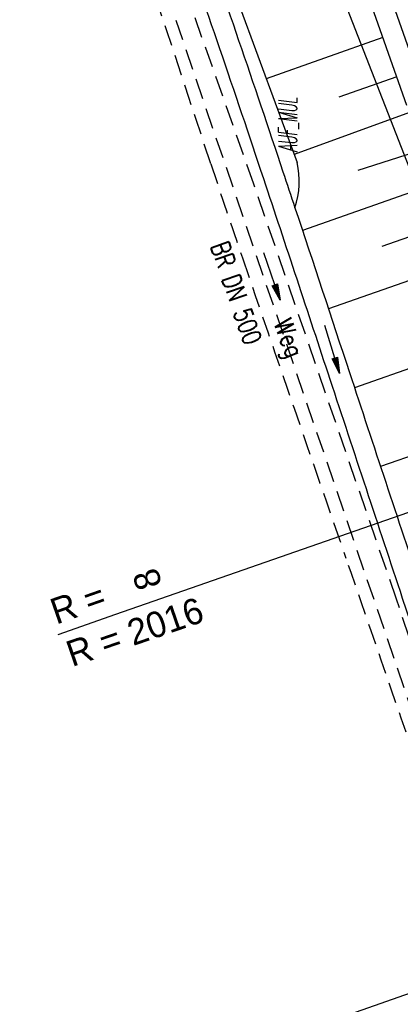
# Model space of a CAD drawing. Extents: x 446740 to 447511, y 442825 to 444215.
# Tile 10 of 94: x 447172 to 447209, y 443053 to 443148. Entities that reach past the tile are written whole.
import ezdxf
from ezdxf.enums import TextEntityAlignment as Align

# ---------------------------------------------------------------- set-up
doc = ezdxf.new("R2010")
doc.units = 0
doc.header["$LTSCALE"] = 2
doc.header["$MEASUREMENT"] = 0
doc.linetypes.add('AUSGEZOGEN', pattern=[0])
doc.linetypes.add('GESTRICH-X2', pattern=[1.5, 1, -0.5])
doc.layers.get('0').update_dxf_attribs({"linetype": 'AUSGEZOGEN'})
for name, color, linetype in [('205-GRENZL-BAB', 7, 'AUSGEZOGEN'), ('ACHSELEMENT', 1, 'AUSGEZOGEN'), ('ANMERKUNG', 7, 'CONTINUOUS'), ('BOESCHG', 250, 'AUSGEZOGEN'), ('FBRTOP', 250, 'AUSGEZOGEN'), ('KANAL', 7, 'GESTRICH-X2'), ('MULDE', 250, 'AUSGEZOGEN'), ('PFEIL', 7, 'CONTINUOUS'), ('PFEILTOP', 200, 'AUSGEZOGEN'), ('Planeinteilung', 250, 'CONTINUOUS'), ('RAHMEN', 7, 'AUSGEZOGEN'), ('SCHLITZRINNE', 200, 'AUSGEZOGEN'), ('TEXTO', 4, 'CONTINUOUS'), ('WEG', 250, 'GESTRICH-X2')]:
    doc.layers.add(name, color=color, linetype=linetype)
doc.styles.add('ROMANS', font='romans.shx', dxfattribs={"width": 0.8})
doc.styles.add('UNIR-H', font='unir_h.shx', dxfattribs={"width": 0.8})

# ---------------------------------------------------------------- blocks, each defined once
blk = doc.blocks.new('*X34')
at = {"color": 0}
for p, q in [((770.586, 145.18), (770.631, 145.225)), ((770.599, 145.263), (770.622, 145.286)), ((770.394, 143.927), (770.772, 144.305)), ((770.407, 144.011), (770.762, 144.366)), ((770.42, 144.094), (770.753, 144.427)), ((770.433, 144.178), (770.744, 144.489)), ((770.446, 144.261), (770.734, 144.55)), ((770.458, 144.345), (770.725, 144.611)), ((770.471, 144.428), (770.716, 144.673)), ((770.484, 144.512), (770.706, 144.734)), ((770.497, 144.595), (770.697, 144.795)), ((770.509, 144.679), (770.687, 144.857)), ((770.522, 144.762), (770.678, 144.918)), ((770.535, 144.846), (770.669, 144.979)), ((770.548, 144.929), (770.659, 145.041)), ((770.561, 145.013), (770.65, 145.102)), ((770.573, 145.096), (770.64, 145.163)), ((770.19, 142.592), (770.922, 143.324)), ((770.203, 142.675), (770.913, 143.385)), ((770.215, 142.758), (770.903, 143.446)), ((770.228, 142.842), (770.894, 143.508)), ((770.241, 142.925), (770.884, 143.569)), ((770.254, 143.009), (770.875, 143.63)), ((770.267, 143.092), (770.866, 143.692)), ((770.279, 143.176), (770.856, 143.753)), ((770.292, 143.259), (770.847, 143.814)), ((770.305, 143.343), (770.838, 143.875)), ((770.318, 143.426), (770.828, 143.937)), ((770.331, 143.51), (770.819, 143.998)), ((770.343, 143.593), (770.809, 144.059)), ((770.356, 143.677), (770.8, 144.121)), ((770.369, 143.76), (770.791, 144.182)), ((770.382, 143.844), (770.781, 144.243)), ((769.998, 141.339), (771.063, 142.404)), ((770.011, 141.423), (771.053, 142.465)), ((770.024, 141.506), (771.044, 142.526)), ((770.037, 141.59), (771.035, 142.588)), ((770.049, 141.673), (771.025, 142.649)), ((770.062, 141.757), (771.016, 142.71)), ((770.075, 141.84), (771.006, 142.772)), ((770.088, 141.924), (770.997, 142.833)), ((770.1, 142.007), (770.988, 142.894)), ((770.113, 142.091), (770.978, 142.956)), ((770.126, 142.174), (770.969, 143.017)), ((770.139, 142.258), (770.96, 143.078)), ((770.152, 142.341), (770.95, 143.14)), ((770.164, 142.425), (770.941, 143.201)), ((770.177, 142.508), (770.931, 143.262)), ((769.794, 140.003), (771.213, 141.423)), ((769.807, 140.087), (771.204, 141.484)), ((769.819, 140.17), (771.194, 141.545)), ((769.832, 140.254), (771.185, 141.607)), ((769.845, 140.337), (771.175, 141.668)), ((769.858, 140.421), (771.166, 141.729)), ((769.87, 140.504), (771.157, 141.79)), ((769.883, 140.588), (771.147, 141.852)), ((769.896, 140.671), (771.138, 141.913)), ((769.909, 140.755), (771.129, 141.974)), ((769.922, 140.838), (771.119, 142.036)), ((769.934, 140.922), (771.11, 142.097)), ((769.947, 141.005), (771.1, 142.158)), ((769.96, 141.089), (771.091, 142.22)), ((769.973, 141.172), (771.082, 142.281)), ((769.985, 141.256), (771.072, 142.342)), ((769.602, 138.751), (771.354, 140.503)), ((769.615, 138.834), (771.344, 140.564)), ((769.628, 138.918), (771.335, 140.625)), ((769.64, 139.001), (771.326, 140.687)), ((769.653, 139.085), (771.316, 140.748)), ((769.666, 139.168), (771.307, 140.809)), ((769.679, 139.252), (771.297, 140.871)), ((769.692, 139.335), (771.288, 140.932)), ((769.704, 139.419), (771.279, 140.993)), ((769.717, 139.502), (771.269, 141.055)), ((769.73, 139.586), (771.26, 141.116)), ((769.743, 139.669), (771.251, 141.177)), ((769.755, 139.753), (771.241, 141.239)), ((769.768, 139.836), (771.232, 141.3)), ((769.781, 139.92), (771.222, 141.361)), ((769.398, 137.415), (771.504, 139.521)), ((769.41, 137.499), (771.495, 139.583)), ((769.423, 137.582), (771.485, 139.644)), ((769.436, 137.666), (771.476, 139.705)), ((769.449, 137.749), (771.466, 139.767)), ((769.462, 137.833), (771.457, 139.828)), ((769.474, 137.916), (771.448, 139.889)), ((769.487, 138), (771.438, 139.951)), ((769.5, 138.083), (771.429, 140.012)), ((769.513, 138.167), (771.419, 140.073)), ((769.525, 138.25), (771.41, 140.135)), ((769.538, 138.334), (771.401, 140.196)), ((769.551, 138.417), (771.391, 140.257)), ((769.564, 138.501), (771.382, 140.319)), ((769.577, 138.584), (771.373, 140.38)), ((769.589, 138.667), (771.363, 140.441)), ((769.206, 136.163), (771.645, 138.602)), ((769.219, 136.246), (771.635, 138.663)), ((769.232, 136.33), (771.626, 138.724)), ((769.244, 136.413), (771.617, 138.786)), ((769.257, 136.497), (771.607, 138.847)), ((769.27, 136.58), (771.598, 138.908)), ((769.283, 136.664), (771.588, 138.97)), ((769.295, 136.747), (771.579, 139.031)), ((769.308, 136.831), (771.57, 139.092)), ((769.321, 136.914), (771.56, 139.154)), ((769.334, 136.998), (771.551, 139.215)), ((769.347, 137.081), (771.542, 139.276)), ((769.359, 137.165), (771.532, 139.338)), ((769.372, 137.248), (771.523, 139.399)), ((769.385, 137.332), (771.513, 139.46)), ((769.116, 135.578), (771.71, 138.172)), ((769.129, 135.662), (771.701, 138.234)), ((769.142, 135.745), (771.692, 138.295)), ((769.155, 135.829), (771.682, 138.356)), ((769.158, 135.549), (771.72, 138.111)), ((769.168, 135.912), (771.673, 138.418)), ((769.18, 135.996), (771.664, 138.479)), ((769.193, 136.079), (771.654, 138.54)), ((769.229, 135.549), (771.729, 138.05)), ((769.299, 135.549), (771.739, 137.988)), ((769.37, 135.549), (771.748, 137.927)), ((769.441, 135.549), (771.757, 137.866)), ((769.511, 135.549), (771.767, 137.804)), ((769.582, 135.549), (771.776, 137.743)), ((769.653, 135.549), (771.786, 137.682)), ((769.724, 135.549), (771.795, 137.62)), ((769.794, 135.549), (771.804, 137.559)), ((769.865, 135.549), (771.814, 137.498)), ((769.936, 135.549), (771.823, 137.436)), ((770.006, 135.549), (771.832, 137.375)), ((770.077, 135.549), (771.842, 137.314)), ((770.148, 135.549), (771.851, 137.252)), ((770.218, 135.549), (771.861, 137.191)), ((770.289, 135.549), (771.87, 137.13)), ((770.36, 135.549), (771.879, 137.069)), ((770.431, 135.549), (771.889, 137.007)), ((770.501, 135.549), (771.898, 136.946)), ((770.572, 135.549), (771.908, 136.885)), ((770.643, 135.549), (771.917, 136.823)), ((770.713, 135.549), (771.926, 136.762)), ((770.784, 135.549), (771.936, 136.701)), ((770.855, 135.549), (771.945, 136.639)), ((770.926, 135.549), (771.955, 136.578)), ((770.996, 135.549), (771.964, 136.517)), ((771.067, 135.549), (771.973, 136.455)), ((771.138, 135.549), (771.983, 136.394)), ((771.208, 135.549), (771.992, 136.333)), ((771.279, 135.549), (772.001, 136.271)), ((771.35, 135.549), (772.011, 136.21)), ((771.421, 135.549), (772.02, 136.149)), ((771.491, 135.549), (772.03, 136.087)), ((771.562, 135.549), (772.039, 136.026)), ((771.633, 135.549), (772.048, 135.965)), ((771.703, 135.549), (772.058, 135.903)), ((771.774, 135.549), (772.067, 135.842)), ((771.845, 135.549), (772.077, 135.781)), ((771.916, 135.549), (772.086, 135.719)), ((771.986, 135.549), (772.095, 135.658)), ((772.057, 135.549), (772.105, 135.597))]:
    blk.add_line(p, q, dxfattribs=at)
blk = doc.blocks.new('ELPFEIL')
for p, q in [((0, 0), (-1.5, -9.8)), ((0, 0), (0, -70)), ((1.5, -9.8), (0, 0)), ((-1.5, -9.8), (1.5, -9.8))]:
    blk.add_line(p, q)
blk.add_blockref('*X34', (-770.612, -145.349))
blk = doc.blocks.new('PFEIL2')
at = {"color": 0}
for p, q in [((0.88, 0.002), (-2.401, -0.012)), ((0.881, -0.271), (0.879, 0.276)), ((0.879, 0.276), (2.429, 0.009)), ((0.911, 0.27), (0.879, 0.265)), ((0.965, 0.261), (0.879, 0.246)), ((1.019, 0.252), (0.879, 0.228)), ((1.073, 0.242), (0.879, 0.209)), ((1.127, 0.233), (0.879, 0.191)), ((1.181, 0.224), (0.879, 0.172)), ((1.235, 0.214), (0.879, 0.154)), ((1.289, 0.205), (0.879, 0.135)), ((1.343, 0.196), (0.879, 0.117)), ((1.397, 0.187), (0.879, 0.098)), ((1.451, 0.177), (0.879, 0.08)), ((1.505, 0.168), (0.879, 0.061)), ((1.559, 0.159), (0.88, 0.043)), ((1.613, 0.149), (0.88, 0.024)), ((1.668, 0.14), (0.88, 0.006)), ((1.722, 0.131), (0.88, -0.013)), ((1.776, 0.121), (0.88, -0.031)), ((1.83, 0.112), (0.88, -0.05)), ((1.884, 0.103), (0.88, -0.068)), ((1.938, 0.094), (0.88, -0.087)), ((1.992, 0.084), (0.88, -0.105)), ((2.046, 0.075), (0.88, -0.124)), ((2.1, 0.066), (0.88, -0.142)), ((2.154, 0.056), (0.88, -0.161)), ((2.208, 0.047), (0.88, -0.179)), ((2.262, 0.038), (0.881, -0.198)), ((2.316, 0.029), (0.881, -0.216)), ((2.37, 0.019), (0.881, -0.235)), ((2.424, 0.01), (0.881, -0.253)), ((2.429, 0.009), (0.881, -0.271))]:
    blk.add_line(p, q, dxfattribs=at)
blk = doc.blocks.new('1135420')
at = {"layer": 'RAHMEN'}
blk.add_line((950, 5), (950, 415), dxfattribs=at)

msp = doc.modelspace()

# ---------------------------------------------------------------- linework, layer by layer
at = {"layer": '205-GRENZL-BAB', "flags": 128}
msp.add_lwpolyline([(447200.899, 443156.39), (447221.737, 443103.038)], dxfattribs=at)
at = {"layer": 'ACHSELEMENT'}
msp.add_line((447181.436, 443090.644), (447175.845, 443088.692), dxfattribs=at)
at = {"layer": 'BOESCHG'}
for p, q in [((447207.219, 443146.259), (447195.968, 443142.289)), ((447208.55, 443142.487), (447202.951, 443140.511)), ((447209.769, 443139.029), (447198.654, 443135.006)), ((447211.036, 443135.438), (447204.789, 443133.464)), ((447212.194, 443132.158), (447199.462, 443127.666)), ((447213.525, 443128.386), (447207.123, 443126.127)), ((447214.846, 443124.61), (447201.965, 443120.115)), ((447217.482, 443117.057), (447204.476, 443112.519)), ((447220.117, 443109.504), (447206.989, 443104.922))]:
    msp.add_line(p, q, dxfattribs=at)
msp.add_lwpolyline([(447178.08, 443190.79), (447198.942, 443134.224)], dxfattribs=at)
msp.add_lwpolyline([(447195.194, 443184.179), (447199.234, 443175.142), (447207.447, 443151.622), (447215.74, 443128.114), (447223.924, 443104.663, -0.004891), (447229.405, 443089.084, -0.002808), (447232.063, 443081.229, -0.000037), (447239.7, 443058.237, -0.001301), (447239.903, 443057.621, -0.002008), (447243.835, 443045.402, -0.002152), (447247.406, 443033.981, -0.002234), (447251.022, 443022.05, -0.002262), (447254.487, 443010.237, -0.001175), (447258.09, 442997.633, -0.001315), (447261.25, 442986.365, -0.000966), (447264.687, 442973.89, -0.001041), (447267.831, 442962.298, -0.001473), (447270.727, 442951.404, -0.001332), (447273.863, 442939.337, -0.00205), (447277.015, 442926.861, -0.002062), (447280.08, 442914.292, -0.001507), (447282.676, 442903.312, -0.001262), (447285.707, 442890.162, -0.00045), (447286.848, 442885.134, -0.002089)], format="xyb", dxfattribs=at)
at = {"layer": 'BOESCHG', "flags": 128}
msp.add_lwpolyline([(447209.531, 443139.702), (447205.56, 443150.959), (447197.349, 443174.475), (447193.252, 443183.714)], dxfattribs=at)
at = {"layer": 'BOESCHG'}
msp.add_arc((447191.289, 443132.41), 7.866, 341.12227, 13.33705, dxfattribs=at)
at = {"layer": 'FBRTOP', "color": 0, "const_width": 0.5}
for points in [[(447118.971, 443523.408, 0), (447120.057, 443520.305, 0.000001), (447128.316, 443496.708, -0.000001), (447136.574, 443473.112), (447169.608, 443378.725), (447194.383, 443307.936), (447235.675, 443189.953, 0.000007), (447239.805, 443178.154, -0.000007), (447243.934, 443166.356), (447252.192, 443142.76, -0.000006), (447256.321, 443130.961, 0.000022), (447260.45, 443119.162, 0.000245), (447260.49, 443119.05, -0.000037), (447260.754, 443118.297, -0.001706), (447263.807, 443109.501, -0.001063), (447268.628, 443095.36, -0.001991), (447272.093, 443084.99, -0.001529), (447276.51, 443071.454, -0.001558), (447280.336, 443059.479, -0.001554), (447284.096, 443047.451, -0.001558)], [(447097.137, 443501.031, 0.000001), (447101.887, 443487.459, -0.000001), (447110.146, 443463.862), (447143.18, 443369.475), (447167.955, 443298.686), (447209.247, 443180.703, 0.000007), (447213.376, 443168.905, -0.000007), (447217.506, 443157.106), (447225.764, 443133.51, -0.000006), (447229.893, 443121.712, 0.000024), (447234.022, 443109.914, 0.00024), (447234.057, 443109.813, -0.000035), (447234.302, 443109.115, -0.001704), (447237.326, 443100.404, -0.001064), (447242.09, 443086.43, -0.001991), (447245.508, 443076.2, -0.001529), (447249.864, 443062.85, -0.001558), (447253.637, 443051.04, -0.001554)]]:
    msp.add_lwpolyline(points, format="xyb", dxfattribs=at)
at = {"layer": 'FBRTOP', "color": 0}
msp.add_lwpolyline([(447237.582, 443193.585), (447238.507, 443190.944, 0.000007), (447242.636, 443179.145, -0.000007), (447246.766, 443167.347), (447255.024, 443143.751, -0.000006), (447259.153, 443131.952, 0.000022), (447263.282, 443120.153, 0.000246), (447263.322, 443120.04, -0.000037), (447263.588, 443119.281, -0.001707), (447266.645, 443110.475, -0.001063), (447271.472, 443096.317, -0.001991), (447274.941, 443085.932, -0.001529), (447279.365, 443072.375, -0.001558), (447283.197, 443060.383, -0.001554), (447286.963, 443048.337, -0.001558)], format="xyb", dxfattribs=at)
at = {"layer": 'KANAL', "flags": 128}
msp.add_lwpolyline([(447172.656, 443190.531), (447218.302, 443057.147), (447221.625, 443047.438)], dxfattribs=at)
at = {"layer": 'MULDE'}
for points in [[(447173.836, 443205.708, 0.056796), (447172.554, 443202.98, 0.084772), (447172.237, 443200.977, 0.020512), (447172.405, 443197.82, 0.058419), (447172.638, 443196.731, 0.026341), (447174.119, 443193.027, -0.019994), (447176.131, 443188.175, -0.003559), (447187.127, 443157.665, -0.004373), (447195.684, 443132.689, -0.0006), (447202.101, 443113.333, 0.000551), (447209.09, 443092.245, 0.002082), (447221.348, 443055.899, -0.002529), (447231.416, 443025.959, -0.008794), (447237.59, 443006.122, -0.008127), (447243.541, 442984.443, -0.004225), (447247.021, 442970.417, -0.004006), (447250.448, 442955.565, -0.003703), (447255.356, 442932.688, -0.005007), (447258.69, 442915.708, -0.007345), (447262.271, 442894.749, 0.00885), (447265.258, 442877.578, 0.000482)], [(447175.359, 443204.374, 0.049933), (447174.477, 443202.257, 0.076691), (447174.265, 443200.773, 0.020724), (447174.403, 443198.168, 0.055572), (447174.602, 443197.213, 0.03016), (447175.956, 443193.788, -0.020902), (447178.001, 443188.885, -0.003631), (447188.916, 443158.614, -0.004373), (447197.576, 443133.337, -0.000108), (447198.731, 443129.865, 0.000551)], [(447198.731, 443129.865, -0.000492), (447203.996, 443113.971, 0.000551), (447210.986, 443092.879, 0.002082), (447223.247, 443056.526, -0.002526), (447233.324, 443026.559, -0.008795), (447239.51, 443006.684, -0.006023), (447243.999, 442990.598, -0.004226)]]:
    msp.add_lwpolyline(points, format="xyb", dxfattribs=at)
at = {"layer": 'SCHLITZRINNE'}
msp.add_lwpolyline([(447233.134, 443161.27, 0.000068), (447234.776, 443156.57, -0.000142), (447236.419, 443151.871, -0.000108), (447237.553, 443148.622, 0.000029), (447241.762, 443136.553, 0.000283), (447247.447, 443120.286, -0.000296), (447252.896, 443104.692, -0.001543), (447254.469, 443100.135, -0.000665), (447258.075, 443089.543, -0.002456), (447262.611, 443075.939, -0.001817), (447268.585, 443057.499, -0.001154), (447271.073, 443049.661, -0.001184)], format="xyb", dxfattribs=at)
at = {"layer": 'WEG'}
msp.add_lwpolyline([(447264.472, 442877.303), (447264.452, 442877.401), (447258.035, 442915.467), (447249.669, 442955.433), (447242.787, 442984.328), (447230.634, 443025.85), (447208.529, 443092.141), (447194.757, 443132.135), (447173.266, 443193.03)], dxfattribs=at)
msp.add_lwpolyline([(447170.692, 443191.56, -0.002789), (447177.101, 443174.458, -0.007752), (447179.276, 443168.258, -0.00073), (447190.617, 443134.091, 0.002753), (447193.663, 443125.037, 0.001185), (447203.655, 443096.094, -0.001526), (447211.394, 443073.625, -0.000716), (447214.789, 443063.622, -0.00041), (447220.679, 443046.142, -0.003796), (447225.982, 443029.955, -0.002798), (447232.886, 443007.9, -0.007746), (447237.169, 442993.132, -0.005798), (447242.355, 442973.256, -0.007221), (447247.411, 442951.582, -0.007499), (447251.663, 442930.577, -0.007442), (447254.736, 442912.662, 0.009353), (447257.235, 442898.415, 0.004562), (447261.743, 442876.348, -0.006069)], format="xyb", dxfattribs=at)

# ---------------------------------------------------------------- block references
at = {"layer": 'ACHSELEMENT', "rotation": 289.2361902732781}
msp.add_blockref('ELPFEIL', (447247.528, 443113.706), dxfattribs=at)
at = {"layer": 'PFEIL', "rotation": 288.8888000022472}
msp.add_blockref('PFEIL2', (447196.511, 443123.263), dxfattribs=at)
at = {"layer": 'PFEILTOP', "rotation": 286.8898408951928}
msp.add_blockref('PFEIL2', (447202.315, 443116.212), dxfattribs=at)
at = {"layer": 'Planeinteilung', "linetype": 'Continuous', "rotation": 289.2892292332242}
msp.add_blockref('1135420', (446739.879, 443896.209), dxfattribs=at)

# ---------------------------------------------------------------- texts
at = {"layer": 'ACHSELEMENT', "style": 'UNIR-H'}
for s, rotation, p in [('8', 108.59475, (447185.961, 443093.556)), ('R = ', 19.24933, (447175.702, 443089.676)), ('R = 2016', 19.00743, (447177.229, 443085.586))]:
    msp.add_text(s, height=2.5, rotation=rotation, dxfattribs=at).set_placement(p)
at = {"layer": 'ANMERKUNG', "style": 'ROMANS', "oblique": 7, "width": 0.5}
msp.add_text('AUF_MUL', height=1.8, rotation=90, dxfattribs=at).set_placement((447198.942, 443135.224))
at = {"layer": 'TEXTO', "style": 'ROMANS', "width": 0.75}
msp.add_text('BR DN 500', height=1.8, rotation=288.8888, dxfattribs=at).set_placement((447192.221, 443121.352), align=Align.CENTER)
at = {"layer": 'WEG', "style": 'ROMANS', "width": 0.8}
msp.add_text('Weg', height=1.8, rotation=291.01147, dxfattribs=at).set_placement((447196.643, 443118.724))

doc.saveas('drawing.dxf')
